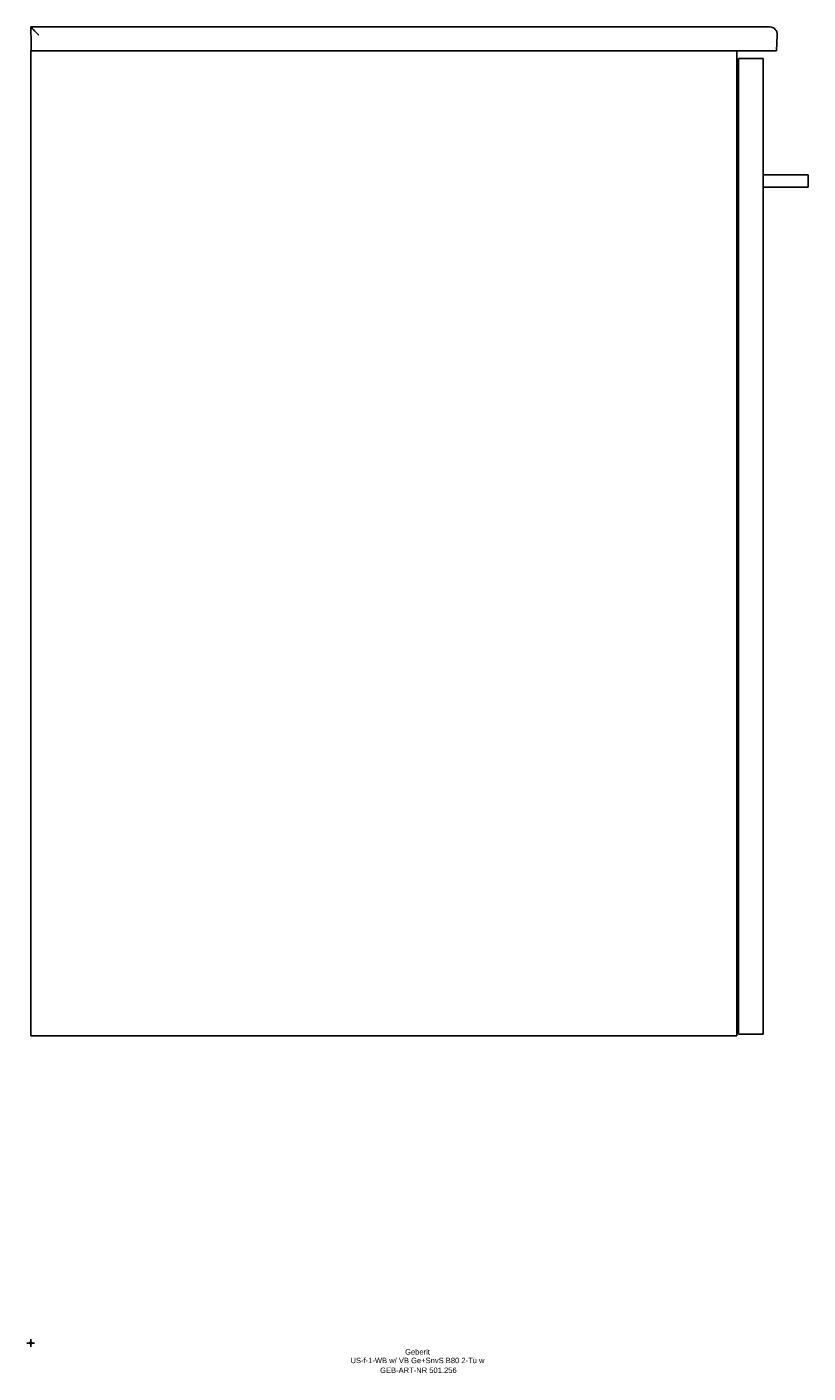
# Model space of a CAD drawing. Header units: millimetres. Extents: x -2 to 502, y -19 to 850.
import ezdxf
from ezdxf.enums import TextEntityAlignment as Align

# ---------------------------------------------------------------- set-up
doc = ezdxf.new("R2010")
doc.units = ezdxf.units.MM
doc.layers.get('0').update_dxf_attribs({"linetype": 'CONTINUOUS'})
for name, color, linetype, lineweight in [('Arbeitspunkt(DIN)', 7, 'CONTINUOUS', 25), ('GEB-ART-NR', 1, 'CONTINUOUS', 18), ('GEB-BEZUG', 2, 'CONTINUOUS', 25), ('GEB-TEXT', 5, 'CONTINUOUS', 18)]:
    doc.layers.add(name, color=color, linetype=linetype, lineweight=lineweight)
doc.layers.add('GEB-KONTUR-A', color=5, linetype='CONTINUOUS')
doc.styles.get("Standard").update_dxf_attribs({"font": 'arial.ttf'})

# ---------------------------------------------------------------- blocks, each defined once
blk = doc.blocks.new('Einfügepunkt')
at = {"layer": 'GEB-BEZUG'}
for p, q in [((-0.71, -0.71), (0.71, 0.71)), ((-0.71, 0.71), (0.71, -0.71))]:
    blk.add_line(p, q, dxfattribs=at)

msp = doc.modelspace()

# ---------------------------------------------------------------- linework, layer by layer
at = {"layer": 'Arbeitspunkt(DIN)', "ltscale": 25}
for q in [(-2.5, 0), (0, 2.5), (0, -2.5), (2.5, 0)]:
    msp.add_line((0, 0), q, dxfattribs=at)
at = {"layer": 'GEB-KONTUR-A', "ltscale": 25}
for p, q in [((473.19, 850), (-0.03, 850)), ((0, 849.93), (0.19, 839.09)), ((473.19, 850), (476.19, 850)), ((477.15, 850), (476.19, 850)), ((482.14, 844.74), (481.61, 834.5)), ((0.19, 839.09), (0.27, 834.5)), ((0, 834.5), (0.27, 834.5)), ((0, 198.5), (0, 834.5)), ((0.27, 834.5), (5.27, 834.5)), ((472.65, 834.5), (5.27, 834.5)), ((456, 834.5), (456, 198.5)), ((473, 829.5), (457, 829.5)), ((457, 829.5), (457, 199.5)), ((472.65, 834.5), (480.65, 834.5)), ((473, 199.5), (473, 829.5)), ((481.61, 834.5), (480.65, 834.5)), ((473, 754.5), (494, 754.5)), ((502, 754.5), (494, 754.5)), ((502, 746.5), (502, 754.5)), ((473, 746.5), (494, 746.5)), ((502, 746.5), (494, 746.5)), ((0, 198.5), (456, 198.5)), ((457, 199.5), (473, 199.5))]:
    msp.add_line(p, q, dxfattribs=at)
msp.add_arc((477.15, 845), 5, 357, 90, dxfattribs=at)
msp.add_open_spline([(-0.03, 850), (-0.04, 850), (-0.05, 849.99), (0.02, 849.9), (0.11, 849.8), (0.41, 849.5), (0.66, 849.24), (1.49, 848.42), (1.96, 847.97), (3.26, 846.7), (4.15, 845.8), (5.07, 844.9), (5.11, 844.86), (5.14, 844.83)], degree=3, knots=[-1.154121, -1.154121, -1.154121, -1.154121, -1.024944, -1.024944, -0.82354, -0.82354, -0.587288, -0.587288, -0.372038, -0.372038, 0, 0, 0.015055, 0.015055, 0.015055, 0.015055], dxfattribs=at)

# ---------------------------------------------------------------- block references
at = {"ltscale": 25}
msp.add_blockref('Einfügepunkt', (0, 0), dxfattribs=at)

# ---------------------------------------------------------------- texts
at = {"layer": 'GEB-ART-NR'}
msp.add_text('GEB-ART-NR 501.256', height=3.5, dxfattribs=at).set_placement((250.3, -19.34), align=Align.CENTER)
at = {"layer": 'GEB-TEXT'}
for s, p in [('Geberit', (249.75, -7.5)), ('US-f-1-WB w/ VB Ge+SnvS B80 2-Tü w', (249.75, -13))]:
    msp.add_text(s, height=3.5, dxfattribs=at).set_placement(p, align=Align.CENTER)

doc.saveas('drawing.dxf')
